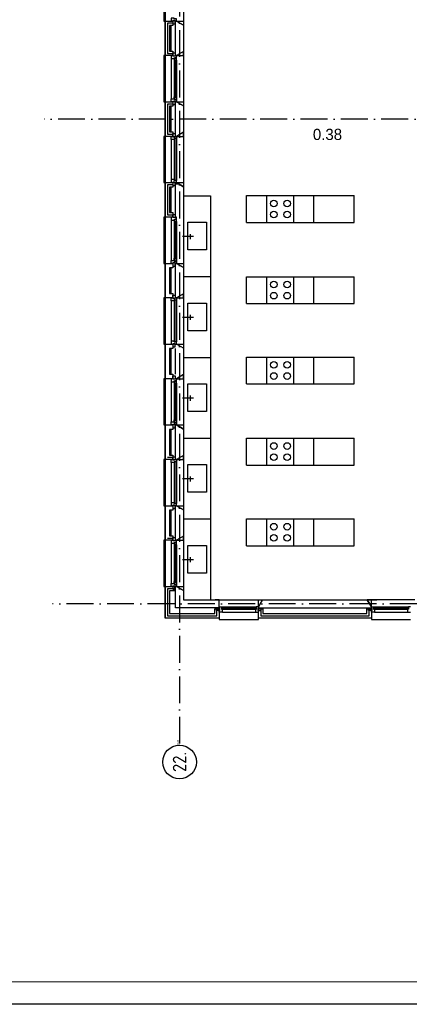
# Model space of a CAD drawing. Header units: millimetres. Extents: x -6587 to 170951, y 244 to 951952.
# Tile 23 of 102: x 64332 to 73011, y 244 to 22184. Entities that reach past the tile are written whole.
import ezdxf
from ezdxf.enums import TextEntityAlignment as Align

# ---------------------------------------------------------------- set-up
doc = ezdxf.new("R2010")
doc.units = ezdxf.units.MM
doc.header["$LTSCALE"] = 100
doc.linetypes.add('DASHDOT', pattern=[9, 6, -1.5, 0, -1.5])
doc.layers.get('0').update_dxf_attribs({"linetype": 'CONTINUOUS'})
for name, color, linetype in [('AL$7----_STRAMIEN', 1, 'DASHDOT'), ('ALN-----_BLOCKNAAM', 2, 'CONTINUOUS'), ('BOUW', 8, 'CONTINUOUS'), ('LIJN025', 10, 'CONTINUOUS'), ('LIJN050', 90, 'CONTINUOUS'), ('TEKST25', 10, 'CONTINUOUS'), ('TEKST35', 50, 'CONTINUOUS'), ('TEKST50', 90, 'CONTINUOUS')]:
    doc.layers.add(name, color=color, linetype=linetype)
doc.styles.add('BURO-025', font='BUROFONT.shx', dxfattribs={"height": 250})
doc.styles.add('ISO', font='ISO.SHX')
doc.styles.add('ROMAND', font='romand')
doc.styles.get("Standard").update_dxf_attribs({"font": 'iso.shx'})

# ---------------------------------------------------------------- blocks, each defined once
blk = doc.blocks.new('A0-G')
at = {"layer": 'LIJN025'}
blk.add_lwpolyline([(1189, 841), (1189, 0), (0, 0), (0, 841)], close=True, dxfattribs=at)
at = {"layer": 'LIJN050', "const_width": 0.2}
blk.add_lwpolyline([(1184, 836), (25, 836), (25, 5), (1184, 5)], close=True, dxfattribs=at)
at = {"layer": 'TEKST25', "style": 'ROMAND', "width": 2.899115}
blk.add_attdef('STATUS', text='', height=2.5, dxfattribs=at).set_placement((1143, 71.5), (1182, 71.5), align=Align.FIT)
at = {"layer": 'TEKST25', "style": 'ISO'}
for tag, p in [('E', (1144.25, 66)), ('NAAM-E', (1155.75, 66)), ('DATUM-E', (1174, 66)), ('D', (1144.25, 61)), ('NAAM-D', (1155.75, 61)), ('DATUM-D', (1174, 61)), ('C', (1144.25, 56)), ('NAAM-C', (1155.75, 56)), ('DATUM-C', (1174, 56)), ('B', (1144.25, 51)), ('NAAM-B', (1155.75, 51)), ('DATUM-B', (1174, 51)), ('A', (1144.25, 46)), ('NAAM-A', (1155.75, 46)), ('DATUM-A', (1174, 46))]:
    blk.add_attdef(tag, text='', height=2.5, dxfattribs=at).set_placement(p, align=Align.CENTER)
for tag, p in [('DATUM', (1021.75, 36.25)), ('SCHAAL', (1057, 36.25)), ('GETEKEND', (1087.25, 36.25)), ('GECONTOL.', (1122, 36.25)), ('FORMAAT', (1152.25, 28.25))]:
    blk.add_attdef(tag, p, '', height=2.5, dxfattribs=at)
at = {"layer": 'TEKST35', "style": 'ISO'}
for tag, p in [('PROJECT', (1023.5, 72.5)), ('PLAATS', (1023.5, 63.5)), ('INSTALLATIE-REGEL1', (1023.5, 52.5)), ('INSTALLATIE-REGEL2', (1023.5, 43.5))]:
    blk.add_attdef(tag, p, '', height=4, dxfattribs=at)
blk.add_attdef('PROJ.NR.', text='', height=4, dxfattribs=at).set_placement((1170, 23), align=Align.CENTER)
at = {"layer": 'TEKST50', "style": 'ISO'}
blk.add_attdef('FILE-NAAM', text='', height=5, dxfattribs=at).set_placement((1162.5, 7.5), align=Align.CENTER)
blk = doc.blocks.new('1011')
at = {"layer": 'AL$7----_STRAMIEN', "color": 7, "linetype": 'Continuous'}
blk.add_circle((-750, 0), 750, dxfattribs=at)
at = {"layer": 'AL$7----_STRAMIEN', "color": 3, "linetype": 'Continuous'}
blk.add_attdef('STR-NAAM', text='', height=600, rotation=360, dxfattribs=at).set_placement((-750, 0), align=Align.MIDDLE)
at = {"layer": 'ALN-----_BLOCKNAAM', "linetype": 'Continuous'}
blk.add_text('1011', height=100, dxfattribs=at).set_placement((0, 0))

msp = doc.modelspace()

# ---------------------------------------------------------------- linework, layer by layer
at = {"layer": 'AL$7----_STRAMIEN', "color": 1}
for p, q in [((67892.8, 77759.8), (67892.8, 6017.7)), ((67892.8, 77759.8), (67892.8, 6017.7)), ((79288.4, 19968.7), (64878, 19968.7)), ((85780.5, 9168.7), (65059.5, 9168.7))]:
    msp.add_line(p, q, dxfattribs=at)
at = {"layer": 'BOUW'}
for p, q in [((67572.8, 41478.7), (67572.8, 8848.9)), ((67572.8, 22153.9), (67741.8, 22153.9)), ((67572.8, 21383.9), (67572.8, 22153.9)), ((67622.8, 22103.9), (67622.8, 21433.9)), ((67741.8, 22103.9), (67622.8, 22103.9)), ((67622.8, 22103.9), (67622.8, 21433.9)), ((67741.8, 22103.9), (67622.8, 22103.9)), ((67672.8, 22053.9), (67672.8, 21483.9)), ((67741.8, 22053.9), (67672.8, 22053.9)), ((67702.8, 21483.9), (67702.8, 22053.9)), ((67741.8, 22153.9), (67741.8, 22053.9)), ((67802.8, 21383.9), (67802.8, 22153.9)), ((67802.8, 22153.9), (67822.8, 22153.9)), ((67802.8, 21483.9), (67802.8, 22053.9)), ((67822.8, 22153.9), (67982.8, 22061.5)), ((67982.8, 22061.5), (67982.8, 21476.3)), ((67741.8, 21383.9), (67572.8, 21383.9)), ((67622.8, 21433.9), (67741.8, 21433.9)), ((67622.8, 21433.9), (67741.8, 21433.9)), ((67672.8, 21483.9), (67741.8, 21483.9)), ((67741.8, 21483.9), (67741.8, 21383.9)), ((67822.8, 21383.9), (67802.8, 21383.9)), ((67982.8, 21476.3), (67822.8, 21383.9)), ((67572.8, 19583.9), (67572.8, 20353.9)), ((67572.8, 20353.9), (67741.8, 20353.9)), ((67622.8, 20303.9), (67622.8, 19633.9)), ((67622.8, 20303.9), (67622.8, 19633.9)), ((67741.8, 20303.9), (67622.8, 20303.9)), ((67741.8, 20303.9), (67622.8, 20303.9)), ((67672.8, 20253.9), (67672.8, 19683.9)), ((67741.8, 20253.9), (67672.8, 20253.9)), ((67702.8, 19683.9), (67702.8, 20253.9)), ((67741.8, 20353.9), (67741.8, 20253.9)), ((67802.8, 19583.9), (67802.8, 20353.9)), ((67802.8, 20353.9), (67822.8, 20353.9)), ((67802.8, 19683.9), (67802.8, 20253.9)), ((67822.8, 20353.9), (67982.8, 20261.5)), ((67982.8, 20261.5), (67982.8, 19676.3)), ((67741.8, 19583.9), (67572.8, 19583.9)), ((67622.8, 19633.9), (67741.8, 19633.9)), ((67622.8, 19633.9), (67741.8, 19633.9)), ((67672.8, 19683.9), (67741.8, 19683.9)), ((67741.8, 19683.9), (67741.8, 19583.9)), ((67822.8, 19583.9), (67802.8, 19583.9)), ((67982.8, 19676.3), (67822.8, 19583.9)), ((67572.8, 18553.9), (67741.8, 18553.9)), ((67572.8, 17783.9), (67572.8, 18553.9)), ((67622.8, 18503.9), (67622.8, 17833.9)), ((67741.8, 18503.9), (67622.8, 18503.9)), ((67622.8, 18503.9), (67622.8, 17833.9)), ((67741.8, 18503.9), (67622.8, 18503.9)), ((67672.8, 18453.9), (67672.8, 17883.9)), ((67741.8, 18453.9), (67672.8, 18453.9)), ((67702.8, 17883.9), (67702.8, 18453.9)), ((67741.8, 18553.9), (67741.8, 18453.9)), ((67802.8, 17783.9), (67802.8, 18553.9)), ((67802.8, 18553.9), (67822.8, 18553.9)), ((67802.8, 18544.8), (67811.9, 18553.9)), ((67802.8, 18546.3), (67836, 18546.3)), ((67802.8, 18536.3), (67853.4, 18536.3)), ((67802.8, 18526.3), (67870.7, 18526.3)), ((67802.8, 17883.9), (67802.8, 18453.9)), ((67822.8, 18553.9), (67982.8, 18461.5)), ((67982.8, 18513.9), (67982.8, 18513.9)), ((67982.8, 18461.5), (67982.8, 17876.3)), ((69382.8, 18264.6), (71782.8, 18264.6)), ((69382.8, 17664.6), (69382.8, 18264.6)), ((69840.1, 17664.6), (69840.1, 18264.6)), ((70440.1, 17664.6), (70440.1, 18264.6)), ((70882.8, 17664.6), (70882.8, 18264.6)), ((71782.8, 17664.6), (71782.8, 18264.6)), ((67741.8, 17783.9), (67572.8, 17783.9)), ((67622.8, 17833.9), (67741.8, 17833.9)), ((67622.8, 17833.9), (67741.8, 17833.9)), ((67672.8, 17883.9), (67741.8, 17883.9)), ((67741.8, 17883.9), (67741.8, 17783.9)), ((67802.8, 17786.3), (67827, 17786.3)), ((67822.8, 17783.9), (67802.8, 17783.9)), ((68074.5, 17670), (68493, 17670)), ((68074.5, 17052.5), (68074.5, 17670)), ((68493, 17670), (68493, 17052.5)), ((69382.8, 17664.6), (71782.8, 17664.6)), ((69382.8, 17664.6), (71782.8, 17664.6)), ((67960.9, 17358.9), (68200.4, 17358.9)), ((68140.5, 17294.4), (68140.5, 17408.1)), ((68493, 17052.5), (68074.5, 17052.5)), ((67982.8, 16458.9), (68582.8, 16458.9)), ((69382.8, 16457.7), (71782.8, 16457.7)), ((69382.8, 15857.7), (69382.8, 16457.7)), ((69840.1, 15857.7), (69840.1, 16457.7)), ((70440.1, 15857.7), (70440.1, 16457.7)), ((70882.8, 15857.7), (70882.8, 16457.7)), ((71782.8, 15857.7), (71782.8, 16457.7)), ((68074.5, 15870), (68493, 15870)), ((68074.5, 15252.5), (68074.5, 15870)), ((68493, 15870), (68493, 15252.5)), ((69382.8, 15857.7), (71782.8, 15857.7)), ((69382.8, 15857.7), (71782.8, 15857.7)), ((68140.5, 15494.4), (68140.5, 15608.1)), ((67960.9, 15558.9), (68200.4, 15558.9)), ((68493, 15252.5), (68074.5, 15252.5)), ((67982.8, 14658.9), (68582.8, 14658.9)), ((69382.8, 14666.8), (71782.8, 14666.8)), ((69382.8, 14066.8), (69382.8, 14666.8)), ((69840.1, 14066.8), (69840.1, 14666.8)), ((70440.1, 14066.8), (70440.1, 14666.8)), ((70882.8, 14066.8), (70882.8, 14666.8)), ((71782.8, 14066.8), (71782.8, 14666.8)), ((67982.8, 14276.3), (67822.8, 14183.9)), ((67982.8, 14183.9), (67982.8, 14276.3)), ((67982.8, 14276.3), (67982.8, 13061.5)), ((67542.8, 14183.9), (67542.8, 13153.9)), ((67572.8, 14183.9), (67542.8, 14183.9)), ((67708.8, 14183.9), (67708.8, 14116.9)), ((67741.8, 14183.9), (67708.8, 14183.9)), ((67708.8, 14116.9), (67771.8, 14116.9)), ((67708.8, 14116.9), (67708.8, 13220.9)), ((67741.8, 14244.9), (67797.8, 14244.9)), ((67741.8, 14173.9), (67741.8, 14244.9)), ((67741.8, 14173.9), (67741.8, 14183.9)), ((67797.8, 14173.9), (67741.8, 14173.9)), ((67797.8, 14173.9), (67741.8, 14173.9)), ((67771.8, 14133.9), (67786.8, 14133.9)), ((67771.8, 14116.9), (67771.8, 14133.9)), ((67771.8, 14122.2), (67771.8, 14116.9)), ((67786.8, 14122.2), (67771.8, 14122.2)), ((67771.8, 14116.9), (67771.8, 14069.8)), ((67771.8, 14069.8), (67784.8, 14067.7)), ((67771.8, 14069.8), (67771.8, 13268)), ((67784.8, 14084.7), (67825.8, 14084.7)), ((67784.8, 14067.7), (67784.8, 14084.7)), ((67786.8, 14139.9), (67822.8, 14139.9)), ((67786.8, 14133.9), (67786.8, 14139.9)), ((67786.8, 14114.2), (67786.8, 14122.2)), ((67791.8, 14114.2), (67786.8, 14114.2)), ((67786.8, 14082.7), (67786.8, 13255.1)), ((67807.8, 14082.7), (67786.8, 14082.7)), ((67791.8, 14136.7), (67791.8, 14114.2)), ((67821.6, 14136.7), (67791.8, 14136.7)), ((67797.8, 14244.9), (67797.8, 14173.9)), ((67797.8, 14183.9), (67797.8, 14173.9)), ((67822.8, 14183.9), (67797.8, 14183.9)), ((67807.8, 13255.1), (67807.8, 14082.7)), ((67810, 14084.7), (67810, 14067.7)), ((67823.5, 14084.7), (67810, 14084.7)), ((67810, 14067.7), (67823.5, 14067.7)), ((67821.6, 14129.6), (67821.6, 14136.7)), ((67825.8, 14127.2), (67821.6, 14129.6)), ((67822.8, 14183.9), (67982.8, 14183.9)), ((67822.8, 14139.9), (67822.8, 14183.9)), ((67823.5, 14067.7), (67823.5, 14084.7)), ((67825.8, 14084.7), (67825.8, 14127.2)), ((67825.8, 14084.7), (67825.8, 13253.1)), ((68074.5, 14070), (68493, 14070)), ((68074.5, 13452.5), (68074.5, 14070)), ((68493, 14070), (68493, 13452.5)), ((69382.8, 14066.8), (71782.8, 14066.8)), ((69382.8, 14066.8), (71782.8, 14066.8)), ((67960.9, 13758.9), (68200.4, 13758.9)), ((68140.5, 13694.4), (68140.5, 13808.1)), ((68493, 13452.5), (68074.5, 13452.5)), ((67708.8, 13220.9), (67771.8, 13220.9)), ((67708.8, 13153.9), (67708.8, 13220.9)), ((67771.8, 13268), (67784.8, 13270.1)), ((67771.8, 13220.9), (67771.8, 13268)), ((67771.8, 13220.9), (67771.8, 13203.9)), ((67771.8, 13215.6), (67771.8, 13220.9)), ((67786.8, 13215.6), (67771.8, 13215.6)), ((67771.8, 13203.9), (67786.8, 13203.9)), ((67784.8, 13270.1), (67784.8, 13253.1)), ((67784.8, 13253.1), (67825.8, 13253.1)), ((67786.8, 13255.1), (67807.8, 13255.1)), ((67786.8, 13223.6), (67786.8, 13215.6)), ((67791.8, 13223.6), (67786.8, 13223.6)), ((67786.8, 13203.9), (67786.8, 13197.9)), ((67786.8, 13197.9), (67822.8, 13197.9)), ((67791.8, 13201.1), (67791.8, 13223.6)), ((67821.6, 13201.1), (67791.8, 13201.1)), ((67810, 13270.1), (67823.5, 13270.1)), ((67810, 13253.1), (67810, 13270.1)), ((67823.5, 13253.1), (67810, 13253.1)), ((67825.8, 13210.6), (67821.6, 13208.1)), ((67821.6, 13208.1), (67821.6, 13201.1)), ((67822.8, 13197.9), (67822.8, 13153.9)), ((67823.5, 13270.1), (67823.5, 13253.1)), ((67825.8, 13253.1), (67825.8, 13210.6)), ((67542.8, 13153.9), (67572.8, 13153.9)), ((67572.8, 12383.9), (67572.8, 13153.9)), ((67572.8, 13153.9), (67741.8, 13153.9)), ((67672.8, 13053.9), (67672.8, 12483.9)), ((67741.8, 13053.9), (67672.8, 13053.9)), ((67702.8, 12483.9), (67702.8, 13053.9)), ((67741.8, 13153.9), (67708.8, 13153.9)), ((67797.8, 13163.9), (67741.8, 13163.9)), ((67797.8, 13163.9), (67741.8, 13163.9)), ((67741.8, 13163.9), (67741.8, 13092.9)), ((67741.8, 13163.9), (67741.8, 13153.9)), ((67741.8, 13153.9), (67741.8, 13053.9)), ((67741.8, 13092.9), (67797.8, 13092.9)), ((67797.8, 13092.9), (67797.8, 13163.9)), ((67797.8, 13153.9), (67797.8, 13163.9)), ((67822.8, 13153.9), (67797.8, 13153.9)), ((67802.8, 12383.9), (67802.8, 13153.9)), ((67802.8, 13153.9), (67822.8, 13153.9)), ((67802.8, 12483.9), (67802.8, 13053.9)), ((67982.8, 13061.5), (67822.8, 13153.9)), ((67822.8, 13153.9), (67982.8, 13153.9)), ((67822.8, 13153.9), (67982.8, 13061.5)), ((67982.8, 13153.9), (67982.8, 13061.5)), ((67982.8, 13061.5), (67982.8, 12476.3)), ((67982.8, 12858.9), (68582.8, 12858.9)), ((69382.8, 12860), (71782.8, 12860)), ((69382.8, 12260), (69382.8, 12860)), ((69840.1, 12260), (69840.1, 12860)), ((70440.1, 12260), (70440.1, 12860)), ((70882.8, 12260), (70882.8, 12860)), ((71782.8, 12260), (71782.8, 12860)), ((67542.8, 12383.9), (67542.8, 11353.9)), ((67572.8, 12383.9), (67542.8, 12383.9)), ((67741.8, 12383.9), (67572.8, 12383.9)), ((67622.8, 12433.9), (67741.8, 12433.9)), ((67672.8, 12483.9), (67741.8, 12483.9)), ((67708.8, 12383.9), (67741.8, 12383.9)), ((67708.8, 12316.9), (67708.8, 12383.9)), ((67771.8, 12316.9), (67708.8, 12316.9)), ((67708.8, 12316.9), (67708.8, 11420.9)), ((67708.8, 12316.9), (67708.8, 12316.9)), ((67708.8, 12316.9), (67708.8, 12316.9)), ((67708.8, 12316.9), (67708.8, 12316.9)), ((67708.8, 12316.9), (67708.8, 12316.9)), ((67741.8, 12483.9), (67741.8, 12383.9)), ((67741.8, 12444.9), (67797.8, 12444.9)), ((67741.8, 12373.9), (67741.8, 12444.9)), ((67741.8, 12383.9), (67741.8, 12373.9)), ((67797.8, 12373.9), (67741.8, 12373.9)), ((67741.8, 12373.9), (67797.8, 12373.9)), ((67771.8, 12333.9), (67771.8, 12316.9)), ((67822.8, 12333.9), (67771.8, 12333.9)), ((67775.8, 12328.9), (67775.8, 11408.9)), ((67796.8, 12328.9), (67775.8, 12328.9)), ((67796.8, 11408.9), (67796.8, 12328.9)), ((67797.8, 12444.9), (67797.8, 12373.9)), ((67797.8, 12383.9), (67822.8, 12383.9)), ((67797.8, 12383.9), (67797.8, 12383.9)), ((67797.8, 12373.9), (67797.8, 12383.9)), ((67822.8, 12383.9), (67802.8, 12383.9)), ((67982.8, 12476.3), (67822.8, 12383.9)), ((67982.8, 12476.3), (67822.8, 12383.9)), ((67822.8, 12383.9), (67982.8, 12383.9)), ((67822.8, 12383.9), (67822.8, 12333.9)), ((67822.8, 12333.9), (67822.8, 11403.9)), ((67822.8, 12333.9), (67822.8, 12333.9)), ((67982.8, 12383.9), (67982.8, 12476.3)), ((67982.8, 12476.3), (67982.8, 11261.5)), ((68074.5, 12270), (68493, 12270)), ((68074.5, 11652.5), (68074.5, 12270)), ((68493, 12270), (68493, 11652.5)), ((69382.8, 12260), (71782.8, 12260)), ((67960.9, 11958.9), (68200.4, 11958.9)), ((68140.5, 11894.4), (68140.5, 12008.1)), ((68493, 11652.5), (68074.5, 11652.5)), ((67771.8, 11420.9), (67708.8, 11420.9)), ((67708.8, 11420.9), (67708.8, 11353.9)), ((67708.8, 11420.9), (67708.8, 11420.9)), ((67708.8, 11420.9), (67708.8, 11420.9)), ((67708.8, 11420.9), (67708.8, 11420.9)), ((67708.8, 11420.9), (67708.8, 11420.9)), ((67771.8, 11403.9), (67771.8, 11420.9)), ((67775.8, 11408.9), (67796.8, 11408.9)), ((67542.8, 11353.9), (67572.8, 11353.9)), ((67572.8, 11353.9), (67741.8, 11353.9)), ((67572.8, 10583.9), (67572.8, 11353.9)), ((67672.8, 11253.9), (67672.8, 10683.9)), ((67741.8, 11253.9), (67672.8, 11253.9)), ((67702.8, 10683.9), (67702.8, 11253.9)), ((67708.8, 11353.9), (67741.8, 11353.9)), ((67741.8, 11363.9), (67797.8, 11363.9)), ((67741.8, 11353.9), (67741.8, 11363.9)), ((67741.8, 11353.9), (67741.8, 11253.9)), ((67822.8, 11403.9), (67771.8, 11403.9)), ((67797.8, 11363.9), (67797.8, 11353.9)), ((67797.8, 11353.9), (67822.8, 11353.9)), ((67797.8, 11353.9), (67797.8, 11353.9)), ((67802.8, 10583.9), (67802.8, 11353.9)), ((67802.8, 11353.9), (67822.8, 11353.9)), ((67802.8, 10683.9), (67802.8, 11253.9)), ((67822.8, 11353.9), (67822.8, 11403.9)), ((67822.8, 11403.9), (67822.8, 11403.9)), ((67822.8, 11353.9), (67982.8, 11261.5)), ((67982.8, 11261.5), (67982.8, 10676.3)), ((67982.8, 11058.9), (68582.8, 11058.9)), ((67982.8, 11058.9), (68582.8, 11058.9)), ((69382.8, 11062.2), (71782.8, 11062.2)), ((69382.8, 10462.2), (69382.8, 11062.2)), ((69840.1, 10462.2), (69840.1, 11062.2)), ((70440.1, 10462.2), (70440.1, 11062.2)), ((70882.8, 10462.2), (70882.8, 11062.2)), ((71782.8, 10462.2), (71782.8, 11062.2)), ((67542.8, 10583.9), (67542.8, 9553.9)), ((67572.8, 10583.9), (67542.8, 10583.9)), ((67741.8, 10583.9), (67572.8, 10583.9)), ((67622.8, 10633.9), (67741.8, 10633.9)), ((67622.8, 10633.9), (67741.8, 10633.9)), ((67672.8, 10683.9), (67741.8, 10683.9)), ((67741.8, 10683.9), (67741.8, 10583.9)), ((67822.8, 10583.9), (67802.8, 10583.9)), ((67982.8, 10676.3), (67822.8, 10583.9)), ((67982.8, 10676.3), (67982.8, 9461.5)), ((67708.8, 10516.9), (67708.8, 9620.9)), ((67771.8, 10469.8), (67771.8, 9668)), ((67786.8, 10482.7), (67786.8, 9655.1)), ((67807.8, 10482.7), (67786.8, 10482.7)), ((67807.8, 9655.1), (67807.8, 10482.7)), ((67825.8, 10484.7), (67825.8, 9653.1)), ((68074.5, 9852.5), (68074.5, 10470)), ((68074.5, 10470), (68493, 10470)), ((68493, 10470), (68493, 9852.5)), ((69382.8, 10462.2), (71782.8, 10462.2)), ((67960.9, 10158.9), (68200.4, 10158.9)), ((68140.5, 10094.4), (68140.5, 10208.1)), ((67786.8, 9655.1), (67807.8, 9655.1)), ((68493, 9852.5), (68074.5, 9852.5)), ((67542.8, 9553.9), (67572.8, 9553.9)), ((67572.8, 8848.9), (67572.8, 9553.9)), ((67572.8, 9553.9), (67782.8, 9553.9)), ((67622.8, 9503.9), (67622.8, 8898.9)), ((67622.8, 9503.9), (67622.8, 8898.9)), ((67782.8, 9503.9), (67622.8, 9503.9)), ((67782.8, 9503.9), (67622.8, 9503.9)), ((67672.8, 9453.9), (67672.8, 8948.9)), ((67782.8, 9453.9), (67672.8, 9453.9)), ((67782.8, 9553.9), (67782.8, 9453.9)), ((67802.8, 9078.9), (67802.8, 9553.9)), ((67802.8, 9553.9), (67822.8, 9553.9)), ((67822.8, 9553.9), (67982.8, 9461.5)), ((67982.8, 9461.5), (67982.8, 9258.9)), ((67982.8, 9258.9), (72287.9, 9258.9)), ((68775.8, 9258.9), (68683.5, 9258.9)), ((68775.8, 9098.9), (68775.8, 9258.9)), ((69743.2, 9258.9), (69650.8, 9098.9)), ((69650.8, 9258.9), (69743.2, 9258.9)), ((69743.2, 9258.9), (69650.8, 9098.9)), ((69650.8, 9098.9), (69743.2, 9258.9)), ((69650.8, 9098.9), (69650.8, 9258.9)), ((72073.5, 9258.9), (72165.8, 9098.9)), ((72165.8, 9258.9), (72073.5, 9258.9)), ((72073.5, 9258.9), (72165.8, 9098.9)), ((73133.2, 9258.9), (72073.5, 9258.9)), ((72165.8, 9098.9), (72073.5, 9258.9)), ((72165.8, 9098.9), (72165.8, 9258.9)), ((68775.8, 9078.9), (67802.8, 9078.9)), ((68675.8, 9058.9), (68775.8, 9058.9)), ((68675.8, 8948.9), (68675.8, 9058.9)), ((68714.8, 9073.9), (68785.8, 9073.9)), ((68714.8, 9017.9), (68714.8, 9073.9)), ((68785.8, 9017.9), (68714.8, 9017.9)), ((68725.8, 8898.9), (68725.8, 9058.9)), ((68725.8, 8898.9), (68725.8, 9058.9)), ((68775.8, 9098.9), (68825.8, 9098.9)), ((68775.8, 9073.9), (68775.8, 9098.9)), ((68775.8, 9098.9), (68775.8, 9078.9)), ((68775.8, 9073.9), (68775.8, 9073.9)), ((68785.8, 9073.9), (68775.8, 9073.9)), ((68775.8, 9058.9), (68775.8, 8818.9)), ((68775.8, 9017.9), (68785.8, 9017.9)), ((68775.8, 8984.9), (68775.8, 9017.9)), ((68785.8, 9073.9), (68785.8, 9017.9)), ((68785.8, 9017.9), (68785.8, 9073.9)), ((68825.8, 9098.9), (68825.8, 9047.9)), ((68825.8, 9098.9), (68825.8, 9098.9)), ((68825.8, 9047.9), (68842.8, 9047.9)), ((68830.8, 9072.9), (68830.8, 9051.9)), ((68836.2, 9098.9), (69611.2, 9098.9)), ((69606.2, 9072.9), (68841.2, 9072.9)), ((68841.2, 9051.9), (69606.2, 9051.9)), ((68842.8, 9047.9), (68842.8, 8984.9)), ((69583.8, 9047.9), (69583.8, 8984.9)), ((69600.8, 9047.9), (69583.8, 9047.9)), ((69595.8, 9051.9), (69595.8, 9072.9)), ((69650.8, 9098.9), (69600.8, 9098.9)), ((69600.8, 9098.9), (69600.8, 9047.9)), ((69600.8, 9098.9), (69600.8, 9098.9)), ((69711.8, 9073.9), (69640.8, 9073.9)), ((69640.8, 9073.9), (69640.8, 9017.9)), ((69640.8, 9073.9), (69650.8, 9073.9)), ((69640.8, 9017.9), (69640.8, 9073.9)), ((69640.8, 9017.9), (69711.8, 9017.9)), ((69650.8, 9017.9), (69640.8, 9017.9)), ((69650.8, 9098.9), (69650.8, 9078.9)), ((69650.8, 9073.9), (69650.8, 9098.9)), ((69650.8, 9078.9), (72165.8, 9078.9)), ((69650.8, 9073.9), (69650.8, 9073.9)), ((69650.8, 9058.9), (69750.8, 9058.9)), ((69650.8, 8818.9), (69650.8, 9058.9)), ((69650.8, 8984.9), (69650.8, 9017.9)), ((69700.8, 9058.9), (69700.8, 8898.9)), ((69700.8, 9058.9), (69700.8, 8898.9)), ((69711.8, 9017.9), (69711.8, 9073.9)), ((69750.8, 9058.9), (69750.8, 8948.9)), ((72065.8, 9058.9), (72165.8, 9058.9)), ((72065.8, 8948.9), (72065.8, 9058.9)), ((72104.8, 9073.9), (72175.8, 9073.9)), ((72104.8, 9017.9), (72104.8, 9073.9)), ((72175.8, 9017.9), (72104.8, 9017.9)), ((72115.8, 8898.9), (72115.8, 9058.9)), ((72115.8, 8898.9), (72115.8, 9058.9)), ((72165.8, 9098.9), (72215.8, 9098.9)), ((72165.8, 9073.9), (72165.8, 9098.9)), ((72165.8, 9098.9), (72165.8, 8818.9)), ((72165.8, 9078.9), (72165.8, 9098.9)), ((72165.8, 9073.9), (72165.8, 9073.9)), ((72175.8, 9073.9), (72165.8, 9073.9)), ((72165.8, 9058.9), (72165.8, 8848.9)), ((72165.8, 9017.9), (72175.8, 9017.9)), ((72165.8, 8984.9), (72165.8, 9017.9)), ((72175.8, 9073.9), (72175.8, 9017.9)), ((72175.8, 9017.9), (72175.8, 9073.9)), ((72215.8, 9098.9), (72215.8, 9047.9)), ((72215.8, 9098.9), (72215.8, 9098.9)), ((72215.8, 9098.9), (72990.8, 9098.9)), ((72215.8, 9047.9), (72232.8, 9047.9)), ((72985.8, 9072.9), (72220.8, 9072.9)), ((72220.8, 9072.9), (72220.8, 9051.9)), ((72220.8, 9051.9), (72985.8, 9051.9)), ((72232.8, 9047.9), (72232.8, 8984.9)), ((72973.8, 9047.9), (72973.8, 8984.9)), ((72990.8, 9047.9), (72973.8, 9047.9)), ((72985.8, 9051.9), (72985.8, 9072.9)), ((73040.8, 9098.9), (72990.8, 9098.9)), ((72990.8, 9098.9), (72990.8, 9047.9)), ((72990.8, 9098.9), (72990.8, 9098.9)), ((68782.5, 8848.9), (67572.8, 8848.9)), ((67622.8, 8898.9), (68725.8, 8898.9)), ((67622.8, 8898.9), (68725.8, 8898.9)), ((67672.8, 8948.9), (68675.8, 8948.9)), ((68842.8, 8984.9), (68775.8, 8984.9)), ((68775.8, 8818.9), (69650.8, 8818.9)), ((68842.8, 8984.9), (68842.8, 8984.9)), ((68842.8, 8984.9), (68842.8, 8984.9)), ((68842.8, 8984.9), (68842.8, 8984.9)), ((68842.8, 8984.9), (68842.8, 8984.9)), ((68853.2, 8984.9), (69594.2, 8984.9)), ((69583.8, 8984.9), (69650.8, 8984.9)), ((69583.8, 8984.9), (69583.8, 8984.9)), ((69583.8, 8984.9), (69583.8, 8984.9)), ((69583.8, 8984.9), (69583.8, 8984.9)), ((69583.8, 8984.9), (69583.8, 8984.9)), ((72165.8, 8848.9), (69650.8, 8848.9)), ((69700.8, 8898.9), (72115.8, 8898.9)), ((69700.8, 8898.9), (72115.8, 8898.9)), ((69750.8, 8948.9), (72065.8, 8948.9)), ((72232.8, 8984.9), (72165.8, 8984.9)), ((72165.8, 8818.9), (73040.8, 8818.9)), ((72232.8, 8984.9), (72232.8, 8984.9)), ((72232.8, 8984.9), (72232.8, 8984.9)), ((72232.8, 8984.9), (72232.8, 8984.9)), ((72232.8, 8984.9), (72232.8, 8984.9)), ((72232.8, 8984.9), (72973.8, 8984.9)), ((72973.8, 8984.9), (73040.8, 8984.9)), ((72973.8, 8984.9), (72973.8, 8984.9)), ((72973.8, 8984.9), (72973.8, 8984.9)), ((72973.8, 8984.9), (72973.8, 8984.9)), ((72973.8, 8984.9), (72973.8, 8984.9))]:
    msp.add_line(p, q, dxfattribs=at)
for points in [[(67982.8, 23276.3), (67982.8, 22061.5)], [(67572.8, 23183.9), (67542.8, 23183.9), (67542.8, 22153.9), (67572.8, 22153.9)], [(67572.8, 21383.9), (67542.8, 21383.9), (67542.8, 20353.9), (67572.8, 20353.9)], [(67708.8, 21316.9), (67708.8, 20420.9)], [(67825.8, 21284.7), (67825.8, 20453.1)], [(67982.8, 21476.3), (67982.8, 20261.5)], [(67771.8, 21269.8), (67771.8, 20468)], [(67572.8, 19583.9), (67542.8, 19583.9), (67542.8, 18553.9), (67572.8, 18553.9)], [(67822.8, 19533.9), (67822.8, 18603.9)], [(67982.8, 19676.3), (67982.8, 18461.5)], [(67708.8, 19516.9), (67708.8, 18620.9)], [(67982.8, 18258.9), (68582.8, 18258.9), (68582.8, 9258.9)], [(67572.8, 17783.9), (67542.8, 17783.9), (67542.8, 16753.9), (67572.8, 16753.9)], [(67982.8, 17876.3), (67982.8, 16661.5)], [(67708.8, 17716.9), (67708.8, 16820.9)], [(67771.8, 17669.8), (67771.8, 16868)], [(67825.8, 17684.7), (67825.8, 16853.1)], [(67702.8, 16083.9), (67702.8, 16653.9)], [(67802.8, 16083.9), (67802.8, 16653.9)], [(67982.8, 16076.3), (67982.8, 14210.3)], [(67572.8, 15983.9), (67542.8, 15983.9), (67542.8, 14953.9), (67572.8, 14953.9)], [(67708.8, 15916.9), (67708.8, 15020.9)], [(67822.8, 15933.9), (67822.8, 15003.9)], [(67702.8, 14283.9), (67702.8, 14853.9)], [(67802.8, 14283.9), (67802.8, 14853.9)]]:
    msp.add_lwpolyline(points, dxfattribs=at)
for points in [[(67822.8, 22203.9), (67822.8, 22203.9), (67771.8, 22203.9), (67771.8, 22220.9), (67708.8, 22220.9), (67708.8, 22220.9), (67708.8, 22220.9), (67708.8, 22220.9), (67708.8, 22220.9), (67708.8, 22153.9), (67741.8, 22153.9), (67741.8, 22163.9), (67797.8, 22163.9), (67797.8, 22153.9), (67797.8, 22153.9), (67822.8, 22153.9)], [(67797.8, 22163.9), (67741.8, 22163.9), (67741.8, 22092.9), (67797.8, 22092.9)], [(67822.8, 22153.9), (67982.8, 22153.9), (67982.8, 22061.5)], [(67822.8, 21383.9), (67797.8, 21383.9), (67797.8, 21373.9), (67741.8, 21373.9), (67741.8, 21383.9), (67708.8, 21383.9), (67708.8, 21316.9), (67771.8, 21316.9), (67771.8, 21333.9), (67786.8, 21333.9), (67786.8, 21339.9), (67822.8, 21339.9)], [(67797.8, 21373.9), (67741.8, 21373.9), (67741.8, 21444.9), (67797.8, 21444.9)], [(67825.8, 21327.2), (67821.6, 21329.6), (67821.6, 21336.7), (67791.8, 21336.7), (67791.8, 21314.2), (67786.8, 21314.2), (67786.8, 21322.2), (67771.8, 21322.2), (67771.8, 21316.9), (67771.8, 21269.8), (67784.8, 21267.7), (67784.8, 21284.7), (67825.8, 21284.7)], [(67807.8, 21282.7), (67786.8, 21282.7), (67786.8, 20455.1), (67807.8, 20455.1)], [(67823.5, 21284.7), (67810, 21284.7), (67810, 21267.7), (67823.5, 21267.7)], [(67822.8, 21383.9), (67982.8, 21383.9), (67982.8, 21476.3)], [(67822.8, 20353.9), (67797.8, 20353.9), (67797.8, 20363.9), (67741.8, 20363.9), (67741.8, 20353.9), (67708.8, 20353.9), (67708.8, 20420.9), (67771.8, 20420.9), (67771.8, 20403.9), (67786.8, 20403.9), (67786.8, 20397.9), (67822.8, 20397.9)], [(67825.8, 20410.6), (67821.6, 20408.1), (67821.6, 20401.1), (67791.8, 20401.1), (67791.8, 20423.6), (67786.8, 20423.6), (67786.8, 20415.6), (67771.8, 20415.6), (67771.8, 20420.9), (67771.8, 20468), (67784.8, 20470.1), (67784.8, 20453.1), (67825.8, 20453.1)], [(67823.5, 20453.1), (67810, 20453.1), (67810, 20470.1), (67823.5, 20470.1)], [(67797.8, 20363.9), (67741.8, 20363.9), (67741.8, 20292.9), (67797.8, 20292.9)], [(67822.8, 20353.9), (67982.8, 20353.9), (67982.8, 20261.5)], [(67822.8, 19533.9), (67822.8, 19533.9), (67771.8, 19533.9), (67771.8, 19516.9), (67708.8, 19516.9), (67708.8, 19516.9), (67708.8, 19516.9), (67708.8, 19516.9), (67708.8, 19516.9), (67708.8, 19583.9), (67741.8, 19583.9), (67741.8, 19573.9), (67797.8, 19573.9), (67797.8, 19583.9), (67797.8, 19583.9), (67822.8, 19583.9)], [(67797.8, 19573.9), (67741.8, 19573.9), (67741.8, 19644.9), (67797.8, 19644.9)], [(67796.8, 19528.9), (67775.8, 19528.9), (67775.8, 18608.9), (67796.8, 18608.9)], [(67822.8, 19583.9), (67982.8, 19583.9), (67982.8, 19676.3)], [(67822.8, 18603.9), (67822.8, 18603.9), (67771.8, 18603.9), (67771.8, 18620.9), (67708.8, 18620.9), (67708.8, 18620.9), (67708.8, 18620.9), (67708.8, 18620.9), (67708.8, 18620.9), (67708.8, 18553.9), (67741.8, 18553.9), (67741.8, 18563.9), (67797.8, 18563.9), (67797.8, 18553.9), (67797.8, 18553.9), (67822.8, 18553.9)], [(67797.8, 18563.9), (67741.8, 18563.9), (67741.8, 18492.9), (67797.8, 18492.9)], [(67822.8, 18553.9), (67982.8, 18553.9), (67982.8, 18461.5)], [(67822.8, 17783.9), (67797.8, 17783.9), (67797.8, 17773.9), (67741.8, 17773.9), (67741.8, 17783.9), (67708.8, 17783.9), (67708.8, 17716.9), (67771.8, 17716.9), (67771.8, 17733.9), (67786.8, 17733.9), (67786.8, 17739.9), (67822.8, 17739.9)], [(67797.8, 17773.9), (67741.8, 17773.9), (67741.8, 17844.9), (67797.8, 17844.9)], [(67825.8, 17727.2), (67821.6, 17729.6), (67821.6, 17736.7), (67791.8, 17736.7), (67791.8, 17714.2), (67786.8, 17714.2), (67786.8, 17722.2), (67771.8, 17722.2), (67771.8, 17716.9), (67771.8, 17669.8), (67784.8, 17667.7), (67784.8, 17684.7), (67825.8, 17684.7)], [(67807.8, 17682.7), (67786.8, 17682.7), (67786.8, 16855.1), (67807.8, 16855.1)], [(67823.5, 17684.7), (67810, 17684.7), (67810, 17667.7), (67823.5, 17667.7)], [(67741.8, 16653.9), (67672.8, 16653.9), (67672.8, 16083.9), (67741.8, 16083.9), (67741.8, 15983.9), (67572.8, 15983.9), (67572.8, 16753.9), (67741.8, 16753.9)], [(67822.8, 16753.9), (67797.8, 16753.9), (67797.8, 16763.9), (67741.8, 16763.9), (67741.8, 16753.9), (67708.8, 16753.9), (67708.8, 16820.9), (67771.8, 16820.9), (67771.8, 16803.9), (67786.8, 16803.9), (67786.8, 16797.9), (67822.8, 16797.9)], [(67797.8, 16763.9), (67741.8, 16763.9), (67741.8, 16692.9), (67797.8, 16692.9)], [(67825.8, 16810.6), (67821.6, 16808.1), (67821.6, 16801.1), (67791.8, 16801.1), (67791.8, 16823.6), (67786.8, 16823.6), (67786.8, 16815.6), (67771.8, 16815.6), (67771.8, 16820.9), (67771.8, 16868), (67784.8, 16870.1), (67784.8, 16853.1), (67825.8, 16853.1)], [(67802.8, 16753.9), (67822.8, 16753.9), (67982.8, 16661.5), (67982.8, 16076.3), (67822.8, 15983.9), (67802.8, 15983.9)], [(67823.5, 16853.1), (67810, 16853.1), (67810, 16870.1), (67823.5, 16870.1)], [(67822.8, 16753.9), (67982.8, 16753.9), (67982.8, 16661.5)], [(67797.8, 15973.9), (67741.8, 15973.9), (67741.8, 16044.9), (67797.8, 16044.9)], [(67822.8, 15983.9), (67982.8, 15983.9), (67982.8, 16076.3)], [(67822.8, 15933.9), (67822.8, 15933.9), (67771.8, 15933.9), (67771.8, 15916.9), (67708.8, 15916.9), (67708.8, 15916.9), (67708.8, 15916.9), (67708.8, 15916.9), (67708.8, 15916.9), (67708.8, 15983.9), (67741.8, 15983.9), (67741.8, 15973.9), (67797.8, 15973.9), (67797.8, 15983.9), (67797.8, 15983.9), (67822.8, 15983.9)], [(67796.8, 15928.9), (67775.8, 15928.9), (67775.8, 15008.9), (67796.8, 15008.9)], [(67741.8, 14853.9), (67672.8, 14853.9), (67672.8, 14283.9), (67741.8, 14283.9), (67741.8, 14183.9), (67572.8, 14183.9), (67572.8, 14953.9), (67741.8, 14953.9)], [(67822.8, 15003.9), (67822.8, 15003.9), (67771.8, 15003.9), (67771.8, 15020.9), (67708.8, 15020.9), (67708.8, 15020.9), (67708.8, 15020.9), (67708.8, 15020.9), (67708.8, 15020.9), (67708.8, 14953.9), (67741.8, 14953.9), (67741.8, 14963.9), (67797.8, 14963.9), (67797.8, 14953.9), (67797.8, 14953.9), (67822.8, 14953.9)], [(67797.8, 14963.9), (67741.8, 14963.9), (67741.8, 14892.9), (67797.8, 14892.9)], [(67822.8, 14953.9), (67982.8, 14953.9), (67982.8, 14861.5)], [(67797.8, 11363.9), (67741.8, 11363.9), (67741.8, 11292.9), (67797.8, 11292.9)], [(67822.8, 11353.9), (67982.8, 11353.9), (67982.8, 11261.5)], [(67822.8, 10583.9), (67797.8, 10583.9), (67797.8, 10573.9), (67741.8, 10573.9), (67741.8, 10583.9), (67708.8, 10583.9), (67708.8, 10516.9), (67771.8, 10516.9), (67771.8, 10533.9), (67786.8, 10533.9), (67786.8, 10539.9), (67822.8, 10539.9)], [(67797.8, 10573.9), (67741.8, 10573.9), (67741.8, 10644.9), (67797.8, 10644.9)], [(67825.8, 10527.2), (67821.6, 10529.6), (67821.6, 10536.7), (67791.8, 10536.7), (67791.8, 10514.2), (67786.8, 10514.2), (67786.8, 10522.2), (67771.8, 10522.2), (67771.8, 10516.9), (67771.8, 10469.8), (67784.8, 10467.7), (67784.8, 10484.7), (67825.8, 10484.7)], [(67822.8, 10583.9), (67982.8, 10583.9), (67982.8, 10676.3)], [(67823.5, 10484.7), (67810, 10484.7), (67810, 10467.7), (67823.5, 10467.7)], [(67825.8, 9610.6), (67821.6, 9608.1), (67821.6, 9601.1), (67791.8, 9601.1), (67791.8, 9623.6), (67786.8, 9623.6), (67786.8, 9615.6), (67771.8, 9615.6), (67771.8, 9620.9), (67771.8, 9668), (67784.8, 9670.1), (67784.8, 9653.1), (67825.8, 9653.1)], [(67823.5, 9653.1), (67810, 9653.1), (67810, 9670.1), (67823.5, 9670.1)], [(67822.8, 9553.9), (67797.8, 9553.9), (67797.8, 9563.9), (67741.8, 9563.9), (67741.8, 9553.9), (67708.8, 9553.9), (67708.8, 9620.9), (67771.8, 9620.9), (67771.8, 9603.9), (67786.8, 9603.9), (67786.8, 9597.9), (67822.8, 9597.9)], [(67797.8, 9563.9), (67741.8, 9563.9), (67741.8, 9492.9), (67797.8, 9492.9)], [(67822.8, 9553.9), (67982.8, 9553.9), (67982.8, 9461.5)]]:
    msp.add_lwpolyline(points, close=True, dxfattribs=at)
for centre in [(69993.3, 18088.6), (70288.8, 18088.6), (69993.3, 17841.4), (70288.8, 17841.4), (69993.3, 16281.8), (70288.8, 16281.8), (69993.3, 16034.6), (70288.8, 16034.6), (69993.3, 14490.8), (70288.8, 14490.8), (69993.3, 14243.6), (70288.8, 14243.6), (69993.3, 12684), (70288.8, 12684), (69993.3, 12436.8), (70288.8, 12436.8), (69993.3, 10886.2), (70288.8, 10886.2), (69993.3, 10639), (70288.8, 10639)]:
    msp.add_circle(centre, 73.8, dxfattribs=at)

# ---------------------------------------------------------------- block references
at = {"xscale": 100, "yscale": 100, "zscale": 100}
msp.add_blockref('A0-G', (-6587, 243.8), dxfattribs=at)
at = {"layer": 'AL$7----_STRAMIEN', "xscale": 0.5, "yscale": 0.5, "zscale": 0.5, "rotation": 90}
msp.add_blockref('1011', (67892.8, 6017.7), dxfattribs=at).add_auto_attribs({'STR-NAAM': '22.'})
msp.add_blockref('1011', (67892.8, 6017.7), dxfattribs=at).add_auto_attribs({'STR-NAAM': '22.'})

# ---------------------------------------------------------------- texts
at = {"layer": 'BOUW', "style": 'BURO-025'}
msp.add_text('0.38', height=250, dxfattribs=at).set_placement((70863.1, 19502.7))

doc.saveas('drawing.dxf')
